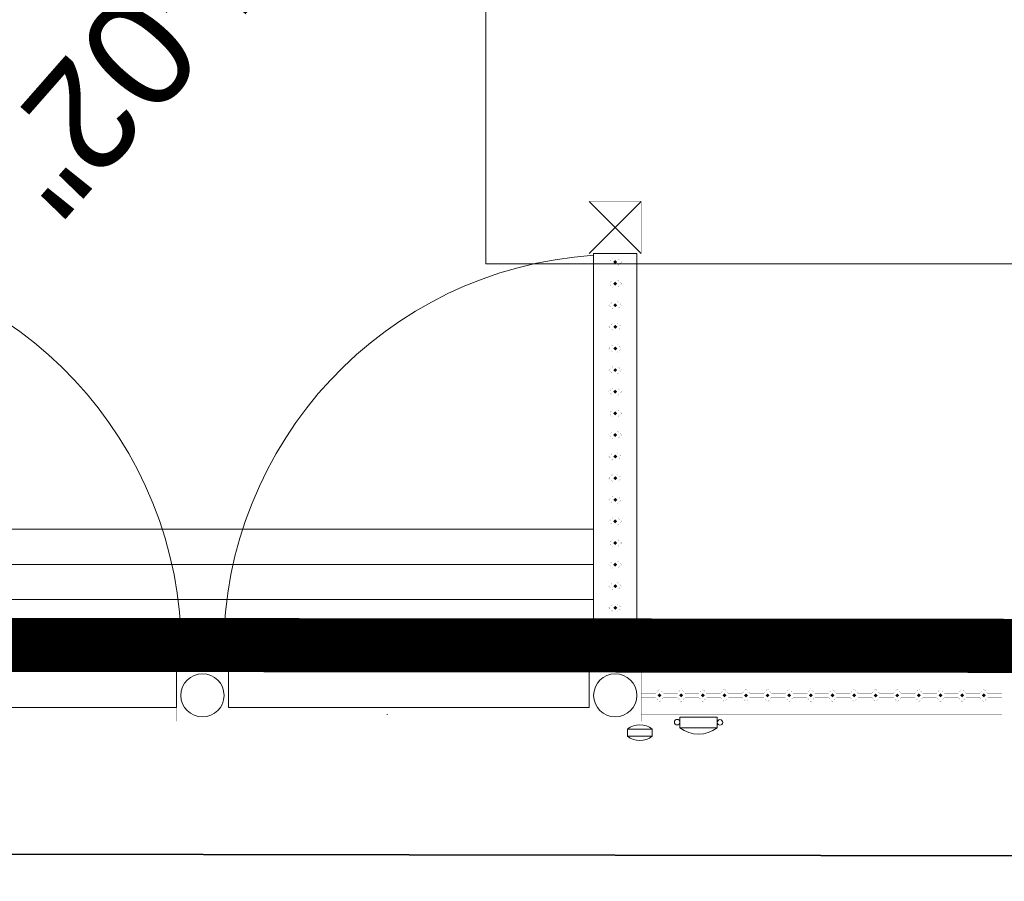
# Model space of a CAD drawing. Header units: millimetres. Extents: x 747415 to 1601423, y -236173 to 551995.
# Tile 181 of 256: x 1082693 to 1091804, y -11749 to -3776. Entities that reach past the tile are written whole.
import ezdxf
from ezdxf.enums import TextEntityAlignment as Align
from ezdxf.lldxf.tags import DXFTag

# ---------------------------------------------------------------- set-up
doc = ezdxf.new("R2010")
doc.units = ezdxf.units.MM
doc.header["$LTSCALE"] = 100
doc.header["$MEASUREMENT"] = 0
doc.linetypes.add('BORDER', pattern=[44.45, 12.7, -6.35, 12.7, -6.35, 0, -6.35])
doc.linetypes.add('BORDERX2', pattern=[88.9, 25.4, -12.7, 25.4, -12.7, 0, -12.7])
doc.layers.get('DEFPOINTS').update_dxf_attribs({"color": 6, "linetype": 'CONTINUOUS', "lineweight": 0})
for name, color, linetype, lineweight in [('00--F-IL-PERCEELDEF', 30, 'BORDER', 0), ('T--A9032_HEKWERKEN', 8, 'CONTINUOUS', 0), ('T--L9000_TERREIN_Wegen_extern', 7, 'CONTINUOUS', 0), ('T--L9024_Trappen', 8, 'CONTINUOUS', 0), ('T--L9032_HEKWERKEN', 7, 'CONTINUOUS', 0), ('T--L9064_ICT', 170, 'ICT_LEIDING', 0), ('T--L9071_TERREINMEUBILAIR_Bank', 250, 'CONTINUOUS', 0)]:
    doc.layers.add(name, color=color, linetype=linetype, lineweight=lineweight)
doc.layers.add('T--L9000_PERCELEN', color=4, linetype='BORDERX2')
doc.layers.add('T--L9064_Glasvezel', color=54, linetype='CONTINUOUS')
doc.styles.get("Standard").update_dxf_attribs({"font": 'arial.ttf'})
doc.styles.add('vddonk Arial', font='arial.ttf')
tags = doc.linetypes.add('ICT_LEIDING', pattern='A,12.7,-5.08,["ICT",Standard,S=2.54,R=0,X=-2.54,Y=-1.27],-7.62', length=25.4).pattern_tags.tags
tags[6] = DXFTag(74, 10)
doc.dimstyles.new('Gebr vd Donk', dxfattribs={"dimtxt": 1.5, "dimasz": 1.5, "dimexe": 0, "dimexo": 0, "dimgap": 0.3, "dimtad": 1, "dimdec": 1, "dimzin": 0, "dimdsep": 46, "dimtxsty": 'vddonk Arial', "dimcen": 0.1, "dimclrd": 6, "dimclre": 6, "dimclrt": 6, "dimadec": 0, "dimazin": 0, "dimtfac": 1, "dimtdec": 1, "dimtmove": 0, "dimatfit": 0, "dimfxl": 1, "dimtolj": 1, "dimtzin": 0, "dimlwd": 18, "dimlwe": 18, "dimarcsym": 0})
pattern_1 = [(269.97, (1080532.5, -5698.5), (6978, -3.5), [5075, -1903]), (359.97, (1080532.5, -5698.5), (3.5, 6978), [5075, -1903])]

# ---------------------------------------------------------------- blocks, each defined once
blk = doc.blocks.new('FMEBLOCK6')
at = {"layer": 'T--L9000_PERCELEN', "flags": 128}
blk.add_lwpolyline([(-222.195065, 94.921288), (-251.620115, 100.616588), (-297.543065, 109.524512), (-337.647015, 117.167537), (-330.464115, 154.579588), (-318.094025, 152.154437), (-273.823165, 143.747337), (-224.196065, 134.337287), (-208.583205, 131.452587), (-197.439015, 136.971413), (-186.556105, 142.270537), (-136.598035, 132.414587), (-119.415195, 113.922413), (-36.125985, 98.003588), (6.067975, 90.023538), (53.291805, 80.914438), (90.404835, 73.913287), (122.112865, 67.765588), (143.704805, 62.535362), (157.446845, 57.366563), (171.935005, 49.926337), (182.331925, 44.522562), (208.965925, 23.814537), (210.678965, 5.367537), (247.852945, -33.029587), (282.048885, -68.514712), (337.647015, -125.749487), (325.535905, -138.670512), (317.706935, -146.918688), (308.433795, -152.464488), (305.025885, -154.579588), (288.721875, -133.669412), (269.087925, -109.047413), (260.568955, -98.204437), (159.362975, 17.296337), (157.498825, 19.424438), (149.484015, 23.044288), (139.909805, 26.793487), (135.052895, 26.028438), (133.477855, 26.594587), (99.043865, 33.291537), (-0.134205, 52.487337), (-43.354195, 60.693588), (-58.920135, 63.604288), (-60.972195, 63.930587), (-126.040115, 76.402462), (-180.772065, 86.816438), (-219.337085, 94.368462)], close=True, dxfattribs=at)
blk = doc.blocks.new('FMEBLOCK10')
at = {"layer": 'T--L9000_PERCELEN', "flags": 128}
blk.add_lwpolyline([(-144.82893, 14.817888), (-145.02397, 15.050913), (-145.20705, 15.294013), (-145.37702, 15.545888), (-145.53411, 15.805888), (-145.67694, 16.074013), (-145.80712, 16.348963), (-145.92304, 16.630088), (-146.02401, 16.917063), (-146.11095, 17.207938), (-146.18294, 17.503038), (-146.23906, 17.802038), (-146.28092, 18.102988), (-146.30714, 18.405888), (-146.31795, 18.710088), (-146.31404, 19.012988), (-146.29403, 19.316863), (-146.25907, 19.619113), (-146.20801, 19.918113), (-146.142, 20.214838), (-146.06196, 20.507988), (-145.96605, 20.796913), (-145.85703, 21.079988), (-145.73306, 21.357863), (-145.59506, 21.628913), (-145.44303, 21.891838), (-145.27904, 22.147938), (-145.10102, 22.394938), (-144.91196, 22.631863), (-144.71002, 22.860013), (-144.49704, 23.077113), (-144.27394, 23.283813), (-138.30613, 28.697013), (-116.62012, 47.487863), (-60.22895, 97.082863), (-54.67905, 96.186838), (-37.62294, 111.871013), (-29.08511, 118.037888), (-23.65504, 118.892963), (-18.79813, 119.658013), (-9.22392, 115.908813), (-1.20911, 112.288963), (0.65504, 110.160863), (101.86102, -5.339912), (110.37999, -16.182887), (130.01394, -40.804887), (146.31795, -61.715062), (145.31699, -62.344912), (128.53504, -71.838162), (109.77095, -81.221887), (96.853, -87.145012), (86.75508, -91.497087), (65.77494, -99.458937), (35.85286, -109.074062), (-3.25703, -117.914062), (-11.3781, -119.658012), (-17.09406, -117.515937), (-48.71308, -83.590162), (-53.87704, -83.911912), (-58.06511, -84.172887)], close=True, dxfattribs=at)
blk = doc.blocks.new('*D157')
at = {"layer": 'DEFPOINTS', "color": 0, "linetype": 'Continuous', "transparency": 16777216}
for p in [(1082097.9, -9385.9), (1082097.9, -9385.9), (1098024.4, -9410)]:
    blk.add_point(p, dxfattribs=at)
at = {"layer": 'T--L9064_Glasvezel', "color": 6, "linetype": 'Continuous', "lineweight": 18, "transparency": 16777216}
for p, q in [((1082097.9, -9385.9), (1082097.9, -9385.9)), ((1098022.9, -9410), (1082099.4, -9385.9)), ((1098024.4, -9410), (1098024.4, -9410))]:
    blk.add_line(p, q, dxfattribs=at)
at = {"layer": 'T--L9064_Glasvezel', "color": 6, "linetype": 'Continuous', "transparency": 16777216}
for points in [[(1082099.4, -9385.7), (1082099.4, -9386.2), (1082097.9, -9385.9)], [(1098022.9, -9409.8), (1098022.9, -9410.3), (1098024.4, -9410)]]:
    blk.add_solid(points, dxfattribs=at)
at = {"layer": 'T--L9064_Glasvezel', "color": 6, "linetype": 'Continuous', "transparency": 16777216, "insert": (1090061.2, -9396.9), "char_height": 1.5, "attachment_point": 5, "rotation": 359.91339, "style": 'vddonk Arial'}
blk.add_mtext('\\A1;15926.5', dxfattribs=at)
blk = doc.blocks.new('Afvalbak')
at = {"layer": 'T--L9071_TERREINMEUBILAIR_Bank', "linetype": 'Continuous'}
blk.add_lwpolyline([(-65, 0), (65, 0), (65, -460), (-65, -460)], close=True, dxfattribs=at)
for centre, start, end in [((225.625, -230), 141.641984, 218.358016), ((-225.625, -230), 321.641984, 38.358016)]:
    blk.add_arc(centre, 370.625, start, end, dxfattribs=at)
blk = doc.blocks.new('9032_hekwerk_L3340')
at = {"layer": 'T--A9032_HEKWERKEN', "linetype": 'Continuous'}
h = blk.add_hatch(color=256, dxfattribs=at)
h.dxf.hatch_style = 1
h.paths.add_polyline_path([(0, 3187.7), (-17.7, 3170), (0, 3152.3), (17.7, 3170)])
h = blk.add_hatch(color=256, dxfattribs=at)
h.dxf.hatch_style = 1
h.paths.add_polyline_path([(0, 2987.7), (-17.7, 2970), (0, 2952.3), (17.7, 2970)])
h = blk.add_hatch(color=256, dxfattribs=at)
h.dxf.hatch_style = 1
h.paths.add_polyline_path([(0, 2787.7), (-17.7, 2770), (0, 2752.3), (17.7, 2770)])
h = blk.add_hatch(color=256, dxfattribs=at)
h.dxf.hatch_style = 1
h.paths.add_polyline_path([(0, 2587.7), (-17.7, 2570), (0, 2552.3), (17.7, 2570)])
h = blk.add_hatch(color=256, dxfattribs=at)
h.dxf.hatch_style = 1
h.paths.add_polyline_path([(0, 2387.7), (-17.7, 2370), (0, 2352.3), (17.7, 2370)])
h = blk.add_hatch(color=256, dxfattribs=at)
h.dxf.hatch_style = 1
h.paths.add_polyline_path([(0, 2187.7), (-17.7, 2170), (0, 2152.3), (17.7, 2170)])
h = blk.add_hatch(color=256, dxfattribs=at)
h.dxf.hatch_style = 1
h.paths.add_polyline_path([(0, 1987.7), (-17.7, 1970), (0, 1952.3), (17.7, 1970)])
h = blk.add_hatch(color=256, dxfattribs=at)
h.dxf.hatch_style = 1
h.paths.add_polyline_path([(0, 1787.7), (-17.7, 1770), (0, 1752.3), (17.7, 1770)])
h = blk.add_hatch(color=256, dxfattribs=at)
h.dxf.hatch_style = 1
h.paths.add_polyline_path([(0, 1587.7), (-17.7, 1570), (0, 1552.3), (17.7, 1570)])
h = blk.add_hatch(color=256, dxfattribs=at)
h.dxf.hatch_style = 1
h.paths.add_polyline_path([(0, 1387.7), (-17.7, 1370), (0, 1352.3), (17.7, 1370)])
h = blk.add_hatch(color=256, dxfattribs=at)
h.dxf.hatch_style = 1
h.paths.add_polyline_path([(0, 1187.7), (-17.7, 1170), (0, 1152.3), (17.7, 1170)])
h = blk.add_hatch(color=256, dxfattribs=at)
h.dxf.hatch_style = 1
h.paths.add_polyline_path([(0, 987.7), (-17.7, 970), (0, 952.3), (17.7, 970)])
h = blk.add_hatch(color=256, dxfattribs=at)
h.dxf.hatch_style = 1
h.paths.add_polyline_path([(0, 787.7), (-17.7, 770), (0, 752.3), (17.7, 770)])
h = blk.add_hatch(color=256, dxfattribs=at)
h.dxf.hatch_style = 1
h.paths.add_polyline_path([(0, 587.7), (-17.7, 570), (0, 552.3), (17.7, 570)])
h = blk.add_hatch(color=256, dxfattribs=at)
h.dxf.hatch_style = 1
h.paths.add_polyline_path([(0, 387.7), (-17.7, 370), (0, 352.3), (17.7, 370)])
h = blk.add_hatch(color=256, dxfattribs=at)
h.dxf.hatch_style = 1
h.paths.add_polyline_path([(0, 187.7), (-17.7, 170), (0, 152.3), (17.7, 170)])
at = {"layer": 'T--L9032_HEKWERKEN', "const_width": 1}
for points in [[(-20, 3205), (-20, 3340), (20, 3340), (20, 3205)], [(-20, 3205), (-60, 3170), (-20, 3135)], [(20, 3135), (60, 3170), (20, 3205)], [(-20, 3005), (-20, 3135)], [(20, 3135), (20, 3005)], [(-20, 3005), (-60, 2970), (-20, 2935)], [(-20, 2805), (-20, 2935)], [(20, 2935), (60, 2970), (20, 3005)], [(20, 2935), (20, 2805)], [(-20, 2805), (-60, 2770), (-20, 2735)], [(-20, 2605), (-20, 2735)], [(20, 2735), (60, 2770), (20, 2805)], [(20, 2735), (20, 2605)], [(-20, 2605), (-60, 2570), (-20, 2535)], [(20, 2535), (60, 2570), (20, 2605)], [(-20, 2405), (-20, 2535)], [(20, 2535), (20, 2405)], [(-20, 2405), (-60, 2370), (-20, 2335)], [(20, 2335), (60, 2370), (20, 2405)], [(-20, 2205), (-20, 2335)], [(20, 2335), (20, 2205)], [(-20, 2205), (-60, 2170), (-20, 2135)], [(20, 2135), (60, 2170), (20, 2205)], [(-20, 2005), (-20, 2135)], [(20, 2135), (20, 2005)], [(-20, 2005), (-60, 1970), (-20, 1935)], [(20, 1935), (60, 1970), (20, 2005)], [(-20, 1805), (-20, 1935)], [(20, 1935), (20, 1805)], [(-20, 1805), (-60, 1770), (-20, 1735)], [(-20, 1605), (-20, 1735)], [(20, 1735), (60, 1770), (20, 1805)], [(20, 1735), (20, 1605)], [(-20, 1605), (-60, 1570), (-20, 1535)], [(20, 1535), (60, 1570), (20, 1605)], [(-20, 1405), (-20, 1535)], [(20, 1535), (20, 1405)], [(-20, 1405), (-60, 1370), (-20, 1335)], [(20, 1335), (60, 1370), (20, 1405)], [(-20, 1205), (-20, 1335)], [(20, 1335), (20, 1205)], [(-20, 1205), (-60, 1170), (-20, 1135)], [(20, 1135), (60, 1170), (20, 1205)], [(-20, 1005), (-20, 1135)], [(20, 1135), (20, 1005)], [(-20, 1005), (-60, 970), (-20, 935)], [(20, 935), (60, 970), (20, 1005)], [(-20, 805), (-20, 935)], [(20, 935), (20, 805)], [(-20, 805), (-60, 770), (-20, 735)], [(-20, 605), (-20, 735)], [(20, 735), (60, 770), (20, 805)], [(20, 735), (20, 605)], [(-20, 605), (-60, 570), (-20, 535)], [(20, 535), (60, 570), (20, 605)], [(-20, 405), (-20, 535)], [(20, 535), (20, 405)], [(-20, 405), (-60, 370), (-20, 335)], [(20, 335), (60, 370), (20, 405)], [(-20, 205), (-20, 335)], [(20, 335), (20, 205)], [(-20, 205), (-60, 170), (-20, 135)], [(20, 135), (60, 170), (20, 205)], [(20, 135), (20, 0), (-20, 0), (-20, 135)]]:
    blk.add_lwpolyline(points, dxfattribs=at)
for points in [[(0, 3152.3), (-17.7, 3170), (0, 3187.7), (17.7, 3170)], [(0, 2952.3), (-17.7, 2970), (0, 2987.7), (17.7, 2970)], [(0, 2752.3), (-17.7, 2770), (0, 2787.7), (17.7, 2770)], [(0, 2552.3), (-17.7, 2570), (0, 2587.7), (17.7, 2570)], [(0, 2352.3), (-17.7, 2370), (0, 2387.7), (17.7, 2370)], [(0, 2152.3), (-17.7, 2170), (0, 2187.7), (17.7, 2170)], [(0, 1952.3), (-17.7, 1970), (0, 1987.7), (17.7, 1970)], [(0, 1752.3), (-17.7, 1770), (0, 1787.7), (17.7, 1770)], [(0, 1552.3), (-17.7, 1570), (0, 1587.7), (17.7, 1570)], [(0, 1352.3), (-17.7, 1370), (0, 1387.7), (17.7, 1370)], [(0, 1152.3), (-17.7, 1170), (0, 1187.7), (17.7, 1170)], [(0, 952.3), (-17.7, 970), (0, 987.7), (17.7, 970)], [(0, 752.3), (-17.7, 770), (0, 787.7), (17.7, 770)], [(0, 552.3), (-17.7, 570), (0, 587.7), (17.7, 570)], [(0, 352.3), (-17.7, 370), (0, 387.7), (17.7, 370)], [(0, 152.3), (-17.7, 170), (0, 187.7), (17.7, 170)]]:
    blk.add_lwpolyline(points, close=True, dxfattribs=at)
blk = doc.blocks.new('*U483')
at = {"layer": 'T--L9032_HEKWERKEN', "rotation": 270}
blk.add_blockref('9032_hekwerk_L3340', (-1670, 0, -0.5), dxfattribs=at)
blk = doc.blocks.new('*U484')
at = {"layer": 'T--L9032_HEKWERKEN', "color": 0, "linetype": 'ByBlock', "lineweight": -2, "transparency": 16777216}
for p in [(0, 0), (3820, 0)]:
    blk.add_blockref('*U483', p, dxfattribs=at)

msp = doc.modelspace()

# ---------------------------------------------------------------- hatches: boundary and pattern name
at = {"layer": 'T--A9032_HEKWERKEN', "linetype": 'Continuous'}
h = msp.add_hatch(dxfattribs=at)
h.set_pattern_fill('ANGLE', color=256, scale=999.01813, angle=-90.0290726)
h.set_pattern_definition(pattern_1)
h.paths.add_polyline_path([(1088262.543, -5288.828), (1088252.347, -5147.42), (1088202.6, -5151.943, -0.00564044), (1088212.658, -5291.423)])
h.paths.add_polyline_path([(1088212.658, -5291.423, 0.00564044), (1088202.6, -5151.943), (1088152.853, -5156.466), (1088162.773, -5294.019)])
h.paths.add_polyline_path([(1088243.237, -5047.935), (1088227.584, -4907.056), (1088178.049, -4913.499, -0.00563927), (1088193.489, -5052.457)])
h.paths.add_polyline_path([(1088193.489, -5052.457, 0.00563927), (1088178.049, -4913.499), (1088128.514, -4919.942), (1088143.742, -5056.98)])
h.paths.add_polyline_path([(1088214.634, -4807.997), (1088193.55, -4667.854), (1088144.301, -4676.208, -0.00563823), (1088165.099, -4814.44)])
h.paths.add_polyline_path([(1088165.099, -4814.44, 0.00563823), (1088144.301, -4676.208), (1088095.052, -4684.562), (1088115.563, -4820.883)])
h.paths.add_polyline_path([(1088176.78, -4569.37), (1088150.299, -4430.172), (1088101.41, -4440.424, -0.0056372), (1088127.531, -4577.724)])
h.paths.add_polyline_path([(1088127.531, -4577.724, 0.0056372), (1088101.41, -4440.424), (1088052.521, -4450.677), (1088078.281, -4586.078)])
h = msp.add_hatch(dxfattribs=at)
h.set_pattern_fill('ANGLE', color=256, scale=999.01813, angle=-90.0290726)
h.set_pattern_definition(pattern_1)
h.paths.add_polyline_path([(1088262.543, -5288.828), (1088252.347, -5147.42), (1088202.6, -5151.943, -0.00564044), (1088212.658, -5291.423)])
h.paths.add_polyline_path([(1088212.658, -5291.423, 0.00564044), (1088202.6, -5151.943), (1088152.853, -5156.466), (1088162.773, -5294.019)])
h.paths.add_polyline_path([(1088243.237, -5047.935), (1088227.584, -4907.056), (1088178.049, -4913.499, -0.00563927), (1088193.489, -5052.457)])
h.paths.add_polyline_path([(1088193.489, -5052.457, 0.00563927), (1088178.049, -4913.499), (1088128.514, -4919.942), (1088143.742, -5056.98)])
h.paths.add_polyline_path([(1088214.634, -4807.997), (1088193.55, -4667.854), (1088144.301, -4676.208, -0.00563823), (1088165.099, -4814.44)])
h.paths.add_polyline_path([(1088165.099, -4814.44, 0.00563823), (1088144.301, -4676.208), (1088095.052, -4684.562), (1088115.563, -4820.883)])
h.paths.add_polyline_path([(1088176.78, -4569.37), (1088150.299, -4430.172), (1088101.41, -4440.424, -0.0056372), (1088127.531, -4577.724)])
h.paths.add_polyline_path([(1088127.531, -4577.724, 0.0056372), (1088101.41, -4440.424), (1088052.521, -4450.677), (1088078.281, -4586.078)])
h = msp.add_hatch(color=256, dxfattribs=at)
h.dxf.hatch_style = 1
h.paths.add_polyline_path([(1088186.16, -6018.32), (1088203.838, -6035.998), (1088221.515, -6018.32), (1088203.838, -6000.643)])
h = msp.add_hatch(color=256, dxfattribs=at)
h.dxf.hatch_style = 1
h.paths.add_polyline_path([(1088186.16, -6218.32), (1088203.838, -6235.998), (1088221.515, -6218.32), (1088203.838, -6200.643)])
h = msp.add_hatch(color=256, dxfattribs=at)
h.dxf.hatch_style = 1
h.paths.add_polyline_path([(1088186.16, -6418.32), (1088203.838, -6435.998), (1088221.515, -6418.32), (1088203.838, -6400.643)])
h = msp.add_hatch(color=256, dxfattribs=at)
h.dxf.hatch_style = 1
h.paths.add_polyline_path([(1088186.16, -6618.32), (1088203.838, -6635.998), (1088221.515, -6618.32), (1088203.838, -6600.643)])
h = msp.add_hatch(color=256, dxfattribs=at)
h.dxf.hatch_style = 1
h.paths.add_polyline_path([(1088186.16, -6818.32), (1088203.838, -6835.998), (1088221.515, -6818.32), (1088203.838, -6800.643)])
h = msp.add_hatch(color=256, dxfattribs=at)
h.dxf.hatch_style = 1
h.paths.add_polyline_path([(1088186.16, -7018.32), (1088203.838, -7035.998), (1088221.515, -7018.32), (1088203.838, -7000.643)])
h = msp.add_hatch(color=256, dxfattribs=at)
h.dxf.hatch_style = 1
h.paths.add_polyline_path([(1088186.16, -7218.32), (1088203.838, -7235.998), (1088221.515, -7218.32), (1088203.838, -7200.643)])
h = msp.add_hatch(color=256, dxfattribs=at)
h.dxf.hatch_style = 1
h.paths.add_polyline_path([(1088186.16, -7418.32), (1088203.838, -7435.998), (1088221.515, -7418.32), (1088203.838, -7400.643)])
h = msp.add_hatch(color=256, dxfattribs=at)
h.dxf.hatch_style = 1
h.paths.add_polyline_path([(1088186.16, -7618.32), (1088203.838, -7635.998), (1088221.515, -7618.32), (1088203.838, -7600.643)])
h = msp.add_hatch(color=256, dxfattribs=at)
h.dxf.hatch_style = 1
h.paths.add_polyline_path([(1088186.16, -7818.32), (1088203.838, -7835.998), (1088221.515, -7818.32), (1088203.838, -7800.643)])
h = msp.add_hatch(color=256, dxfattribs=at)
h.dxf.hatch_style = 1
h.paths.add_polyline_path([(1088186.16, -8018.32), (1088203.838, -8035.998), (1088221.515, -8018.32), (1088203.838, -8000.643)])
h = msp.add_hatch(color=256, dxfattribs=at)
h.dxf.hatch_style = 1
h.paths.add_polyline_path([(1088186.16, -8218.32), (1088203.838, -8235.998), (1088221.515, -8218.32), (1088203.838, -8200.643)])
h = msp.add_hatch(color=256, dxfattribs=at)
h.dxf.hatch_style = 1
h.paths.add_polyline_path([(1088186.16, -8418.32), (1088203.838, -8435.998), (1088221.515, -8418.32), (1088203.838, -8400.643)])
h = msp.add_hatch(color=256, dxfattribs=at)
h.dxf.hatch_style = 1
h.paths.add_polyline_path([(1088186.16, -8618.32), (1088203.838, -8635.998), (1088221.515, -8618.32), (1088203.838, -8600.643)])
h = msp.add_hatch(color=256, dxfattribs=at)
h.dxf.hatch_style = 1
h.paths.add_polyline_path([(1088186.16, -8818.32), (1088203.838, -8835.998), (1088221.515, -8818.32), (1088203.838, -8800.643)])
h = msp.add_hatch(color=256, dxfattribs=at)
h.dxf.hatch_style = 1
h.paths.add_polyline_path([(1088186.16, -9018.32), (1088203.838, -9035.998), (1088221.515, -9018.32), (1088203.838, -9000.643)])
h = msp.add_hatch(color=256, dxfattribs=at)
h.dxf.hatch_style = 1
h.paths.add_polyline_path([(1088186.16, -9218.32), (1088203.838, -9235.998), (1088221.515, -9218.32), (1088203.838, -9200.643)])
h = msp.add_hatch(color=256, dxfattribs=at)
h.dxf.hatch_style = 1
h.paths.add_polyline_path([(1088186.16, -9418.32), (1088203.838, -9435.998), (1088221.515, -9418.32), (1088203.838, -9400.643)])
h = msp.add_hatch(color=256, dxfattribs=at)
h.dxf.hatch_style = 1
h.paths.add_polyline_path([(1088186.16, -9618.32), (1088203.838, -9635.998), (1088221.515, -9618.32), (1088203.838, -9600.643)])

# ---------------------------------------------------------------- linework, layer by layer
at = {"layer": '00--F-IL-PERCEELDEF', "lineweight": 0, "const_width": 500}
msp.add_lwpolyline([(1222893.5, 247382.715), (1206643.35, 14269.488), (1193963.99, 5930.652), (1189625.203, 1516.641), (1188001.379, -126.474), (1186931.061, -1209.507), (1185599.272, -2557.118), (1184329.007, -3842.473), (1183085.811, -5100.438), (1181853.857, -6347.027), (1181066.569, -7144.715), (1172202.608, -7518.195), (1163792.695, -7519.237), (1114311.621, -7519.237), (1110937.701, -7519.237), (1110937.701, -9574.929), (1097000.343, -9574.929), (1068965.693, -9548.39), (1048223.21, -9407.05), (1001161.084, -9086.366), (975840.313, -8913.829), (944973.242, -6261.233)], dxfattribs=at)
at = {"layer": 'T--L9000_TERREIN_Wegen_extern', "linetype": 'Continuous'}
msp.add_lwpolyline([(1086093.838, -10202.606), (1086093.838, -10208.32)], dxfattribs=at)
at = {"layer": 'T--L9024_Trappen'}
msp.add_lwpolyline([(1080763.838, -8491.32), (1080763.838, -9788.32), (1080803.838, -9788.32), (1080803.838, -10141.32), (1084143.838, -10141.32), (1084143.838, -9788.32), (1084623.838, -9788.32), (1084623.838, -10141.32), (1087963.838, -10141.32), (1087963.838, -9788.32), (1088003.838, -9788.32), (1088003.838, -8491.32)], close=True, dxfattribs=at)
for points in [[(1080763.838, -8816.32), (1088003.838, -8816.32)], [(1088003.838, -8816.32), (1080763.838, -8816.32)], [(1080763.838, -9139.82), (1088003.838, -9139.82)], [(1088003.838, -9466.32), (1080763.838, -9466.32)], [(1080803.838, -9788.32), (1087963.838, -9788.32)]]:
    msp.add_lwpolyline(points, dxfattribs=at)
at = {"layer": 'T--L9032_HEKWERKEN', "const_width": 1}
for points in [[(1087963.838, -5458.32), (1087963.838, -5938.32), (1088443.838, -5938.32), (1088443.838, -5458.32)], [(1088203.838, -6000.643), (1088221.515, -6018.32), (1088203.838, -6035.998), (1088186.16, -6018.32)], [(1088203.838, -6200.643), (1088221.515, -6218.32), (1088203.838, -6235.998), (1088186.16, -6218.32)], [(1088203.838, -6400.643), (1088221.515, -6418.32), (1088203.838, -6435.998), (1088186.16, -6418.32)], [(1088203.838, -6600.643), (1088221.515, -6618.32), (1088203.838, -6635.998), (1088186.16, -6618.32)], [(1088203.838, -6800.643), (1088221.515, -6818.32), (1088203.838, -6835.998), (1088186.16, -6818.32)], [(1088203.838, -7000.643), (1088221.515, -7018.32), (1088203.838, -7035.998), (1088186.16, -7018.32)], [(1088203.838, -7200.643), (1088221.515, -7218.32), (1088203.838, -7235.998), (1088186.16, -7218.32)], [(1088203.838, -7400.643), (1088221.515, -7418.32), (1088203.838, -7435.998), (1088186.16, -7418.32)], [(1088203.838, -7600.643), (1088221.515, -7618.32), (1088203.838, -7635.998), (1088186.16, -7618.32)], [(1088203.838, -7800.643), (1088221.515, -7818.32), (1088203.838, -7835.998), (1088186.16, -7818.32)], [(1088203.838, -8000.643), (1088221.515, -8018.32), (1088203.838, -8035.998), (1088186.16, -8018.32)], [(1088203.838, -8200.643), (1088221.515, -8218.32), (1088203.838, -8235.998), (1088186.16, -8218.32)], [(1088203.838, -8400.643), (1088221.515, -8418.32), (1088203.838, -8435.998), (1088186.16, -8418.32)], [(1088203.838, -8600.643), (1088221.515, -8618.32), (1088203.838, -8635.998), (1088186.16, -8618.32)], [(1088203.838, -8800.643), (1088221.515, -8818.32), (1088203.838, -8835.998), (1088186.16, -8818.32)], [(1088203.838, -9000.643), (1088221.515, -9018.32), (1088203.838, -9035.998), (1088186.16, -9018.32)], [(1088203.838, -9200.643), (1088221.515, -9218.32), (1088203.838, -9235.998), (1088186.16, -9218.32)], [(1088203.838, -9400.643), (1088221.515, -9418.32), (1088203.838, -9435.998), (1088186.16, -9418.32)], [(1088203.838, -9600.643), (1088221.515, -9618.32), (1088203.838, -9635.998), (1088186.16, -9618.32)], [(1084143.838, -9788.32), (1084143.838, -10268.32), (1084623.838, -10268.32), (1084623.838, -9788.32)], [(1087963.838, -9788.32), (1087963.838, -10268.32), (1088443.838, -10268.32), (1088443.838, -9788.32)], [(1091783.838, -9788.32), (1091783.838, -10268.32), (1092263.838, -10268.32), (1092263.838, -9788.32)]]:
    msp.add_lwpolyline(points, close=True, dxfattribs=at)
at = {"layer": 'T--L9032_HEKWERKEN'}
for points in [[(1087963.838, -5938.32), (1088443.838, -5458.32)], [(1087963.838, -5458.32), (1088443.838, -5938.32)]]:
    msp.add_lwpolyline(points, dxfattribs=at)
for points in [[(1088003.838, -9788.32), (1088403.838, -9788.32), (1088403.838, -5938.32), (1088003.838, -5938.32)], [(1080518.852, -9667.387), (1080518.852, -9617.387), (1084188.852, -9617.387), (1084188.852, -9667.387)], [(1084203.838, -9788.32), (1084303.838, -9788.32), (1084303.838, -9588.32), (1084203.838, -9588.32)], [(1084563.838, -9788.32), (1084463.838, -9788.32), (1084463.838, -9588.32), (1084563.838, -9588.32)], [(1088248.823, -9667.387), (1088248.823, -9617.387), (1084578.823, -9617.387), (1084578.823, -9667.387)]]:
    msp.add_lwpolyline(points, close=True, dxfattribs=at)
at = {"layer": 'T--L9032_HEKWERKEN', "const_width": 1}
for points in [[(1088183.838, -5983.32), (1088143.838, -6018.32), (1088183.838, -6053.32)], [(1088183.838, -5983.32), (1088183.838, -5938.32), (1088223.838, -5938.32), (1088223.838, -5983.32)], [(1088223.838, -6053.32), (1088263.838, -6018.32), (1088223.838, -5983.32)], [(1088183.838, -6183.32), (1088183.838, -6053.32)], [(1088223.838, -6053.32), (1088223.838, -6183.32)], [(1088183.838, -6183.32), (1088143.838, -6218.32), (1088183.838, -6253.32)], [(1088223.838, -6253.32), (1088263.838, -6218.32), (1088223.838, -6183.32)], [(1088183.838, -6383.32), (1088183.838, -6253.32)], [(1088223.838, -6253.32), (1088223.838, -6383.32)], [(1088183.838, -6383.32), (1088143.838, -6418.32), (1088183.838, -6453.32)], [(1088183.838, -6583.32), (1088183.838, -6453.32)], [(1088223.838, -6453.32), (1088263.838, -6418.32), (1088223.838, -6383.32)], [(1088223.838, -6453.32), (1088223.838, -6583.32)], [(1088183.838, -6583.32), (1088143.838, -6618.32), (1088183.838, -6653.32)], [(1088223.838, -6653.32), (1088263.838, -6618.32), (1088223.838, -6583.32)], [(1088183.838, -6783.32), (1088183.838, -6653.32)], [(1088223.838, -6653.32), (1088223.838, -6783.32)], [(1088183.838, -6783.32), (1088143.838, -6818.32), (1088183.838, -6853.32)], [(1088223.838, -6853.32), (1088263.838, -6818.32), (1088223.838, -6783.32)], [(1088183.838, -6983.32), (1088183.838, -6853.32)], [(1088223.838, -6853.32), (1088223.838, -6983.32)], [(1088183.838, -6983.32), (1088143.838, -7018.32), (1088183.838, -7053.32)], [(1088223.838, -7053.32), (1088263.838, -7018.32), (1088223.838, -6983.32)], [(1088183.838, -7183.32), (1088183.838, -7053.32)], [(1088223.838, -7053.32), (1088223.838, -7183.32)], [(1088183.838, -7183.32), (1088143.838, -7218.32), (1088183.838, -7253.32)], [(1088223.838, -7253.32), (1088263.838, -7218.32), (1088223.838, -7183.32)], [(1088183.838, -7383.32), (1088183.838, -7253.32)], [(1088223.838, -7253.32), (1088223.838, -7383.32)], [(1088183.838, -7383.32), (1088143.838, -7418.32), (1088183.838, -7453.32)], [(1088183.838, -7583.32), (1088183.838, -7453.32)], [(1088223.838, -7453.32), (1088263.838, -7418.32), (1088223.838, -7383.32)], [(1088223.838, -7453.32), (1088223.838, -7583.32)], [(1088183.838, -7583.32), (1088143.838, -7618.32), (1088183.838, -7653.32)], [(1088183.838, -7783.32), (1088183.838, -7653.32)], [(1088223.838, -7653.32), (1088263.838, -7618.32), (1088223.838, -7583.32)], [(1088223.838, -7653.32), (1088223.838, -7783.32)], [(1088183.838, -7783.32), (1088143.838, -7818.32), (1088183.838, -7853.32)], [(1088223.838, -7853.32), (1088263.838, -7818.32), (1088223.838, -7783.32)], [(1088183.838, -7983.32), (1088183.838, -7853.32)], [(1088223.838, -7853.32), (1088223.838, -7983.32)], [(1088183.838, -7983.32), (1088143.838, -8018.32), (1088183.838, -8053.32)], [(1088223.838, -8053.32), (1088263.838, -8018.32), (1088223.838, -7983.32)], [(1088183.838, -8183.32), (1088183.838, -8053.32)], [(1088223.838, -8053.32), (1088223.838, -8183.32)], [(1088183.838, -8183.32), (1088143.838, -8218.32), (1088183.838, -8253.32)], [(1088223.838, -8253.32), (1088263.838, -8218.32), (1088223.838, -8183.32)], [(1088183.838, -8383.32), (1088183.838, -8253.32)], [(1088223.838, -8253.32), (1088223.838, -8383.32)], [(1088183.838, -8383.32), (1088143.838, -8418.32), (1088183.838, -8453.32)], [(1088183.838, -8583.32), (1088183.838, -8453.32)], [(1088223.838, -8453.32), (1088263.838, -8418.32), (1088223.838, -8383.32)], [(1088223.838, -8453.32), (1088223.838, -8583.32)], [(1088183.838, -8583.32), (1088143.838, -8618.32), (1088183.838, -8653.32)], [(1088183.838, -8783.32), (1088183.838, -8653.32)], [(1088223.838, -8653.32), (1088263.838, -8618.32), (1088223.838, -8583.32)], [(1088223.838, -8653.32), (1088223.838, -8783.32)], [(1088183.838, -8783.32), (1088143.838, -8818.32), (1088183.838, -8853.32)], [(1088223.838, -8853.32), (1088263.838, -8818.32), (1088223.838, -8783.32)], [(1088183.838, -8983.32), (1088183.838, -8853.32)], [(1088223.838, -8853.32), (1088223.838, -8983.32)], [(1088183.838, -8983.32), (1088143.838, -9018.32), (1088183.838, -9053.32)], [(1088223.838, -9053.32), (1088263.838, -9018.32), (1088223.838, -8983.32)], [(1088183.838, -9183.32), (1088183.838, -9053.32)], [(1088223.838, -9053.32), (1088223.838, -9183.32)], [(1088183.838, -9183.32), (1088143.838, -9218.32), (1088183.838, -9253.32)], [(1088223.838, -9253.32), (1088263.838, -9218.32), (1088223.838, -9183.32)], [(1088183.838, -9383.32), (1088183.838, -9253.32)], [(1088223.838, -9253.32), (1088223.838, -9383.32)], [(1088183.838, -9383.32), (1088143.838, -9418.32), (1088183.838, -9453.32)], [(1088223.838, -9453.32), (1088263.838, -9418.32), (1088223.838, -9383.32)], [(1088183.838, -9583.32), (1088183.838, -9453.32)], [(1088223.838, -9453.32), (1088223.838, -9583.32)], [(1088183.838, -9583.32), (1088143.838, -9618.32), (1088183.838, -9653.32)], [(1088223.838, -9653.32), (1088223.838, -9788.32), (1088183.838, -9788.32), (1088183.838, -9653.32)], [(1088223.838, -9653.32), (1088263.838, -9618.32), (1088223.838, -9583.32)], [(1088443.838, -9848.32), (1091783.838, -9848.32)], [(1091783.838, -10208.32), (1088443.838, -10208.32)]]:
    msp.add_lwpolyline(points, dxfattribs=at)
at = {"layer": 'T--L9032_HEKWERKEN'}
for centre in [(1084383.838, -10028.32), (1088203.838, -10028.32)]:
    msp.add_circle(centre, 199.804, dxfattribs=at)
at = {"layer": 'T--L9032_HEKWERKEN', "linetype": 'Continuous'}
for centre, start, end in [((1080518.852, -9617.387), 0, 86.1724611), ((1088248.823, -9617.387), 93.8275389, 180)]:
    msp.add_arc(centre, 3670, start, end, dxfattribs=at)
at = {"layer": 'T--L9064_ICT', "color": 1, "lineweight": 0}
for p, q in [((1087005.817, -6035.53), (1087005.817, 30457.398)), ((1087006.317, -6036.03), (1087005.817, -6035.53)), ((1099529.238, -6036.03), (1087006.317, -6036.03))]:
    msp.add_line(p, q, dxfattribs=at)
at = {"layer": 'T--L9071_TERREINMEUBILAIR_Bank'}
msp.add_lwpolyline([(1088802.246, -10328.124), (1088802.246, -10230.624), (1089147.246, -10230.624), (1089147.246, -10328.124)], close=True, dxfattribs=at)
for centre in [(1088776.505, -10276.316), (1089172.977, -10278.649)]:
    msp.add_circle(centre, 25.741, dxfattribs=at)
msp.add_arc((1088974.746, -10110.155), 277.969, 231.641984, 308.3580161, dxfattribs=at)

# ---------------------------------------------------------------- block references
at = {"layer": 'T--L9000_PERCELEN', "xscale": 1000.000000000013, "yscale": 1000.000000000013, "zscale": 1000.000000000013, "rotation": 228.6878301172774}
for name, p in [('FMEBLOCK6', (1262412.821, 119489.697)), ('FMEBLOCK10', (1087887.23, 61585.928))]:
    msp.add_blockref(name, p, dxfattribs=at)
at = {"layer": 'T--L9032_HEKWERKEN'}
msp.add_blockref('*U484', (1090113.838, -10028.32, 0.5), dxfattribs=at)
at = {"layer": 'T--L9071_TERREINMEUBILAIR_Bank', "xscale": 0.5, "yscale": 0.5, "zscale": 0.5, "rotation": 270}
msp.add_blockref('Afvalbak', (1088546.49, -10373.813), dxfattribs=at)

# ---------------------------------------------------------------- texts
at = {"layer": 'T--L9064_Glasvezel', "linetype": 'Continuous', "style": 'vddonk Arial'}
msp.add_text('DB2 "IC-3007-02"', height=1000, rotation=228.7093236, dxfattribs=at).set_placement((1085756.887, -645.376), align=Align.BOTTOM_CENTER)

# ---------------------------------------------------------------- dimensions: what is measured, and where the dimension line sits
at = {"layer": 'T--L9064_Glasvezel', "linetype": 'Continuous'}
dim = msp.add_aligned_dim(p1=(1098024.406, -9410.019), p2=(1082097.923, -9385.944), distance=0, dimstyle='Gebr vd Donk', dxfattribs=at)
dim.commit()
dim.dimension.update_dxf_attribs({"geometry": '*D157', "text_midpoint": (1090061.166, -9396.916)})

doc.saveas('drawing.dxf')
